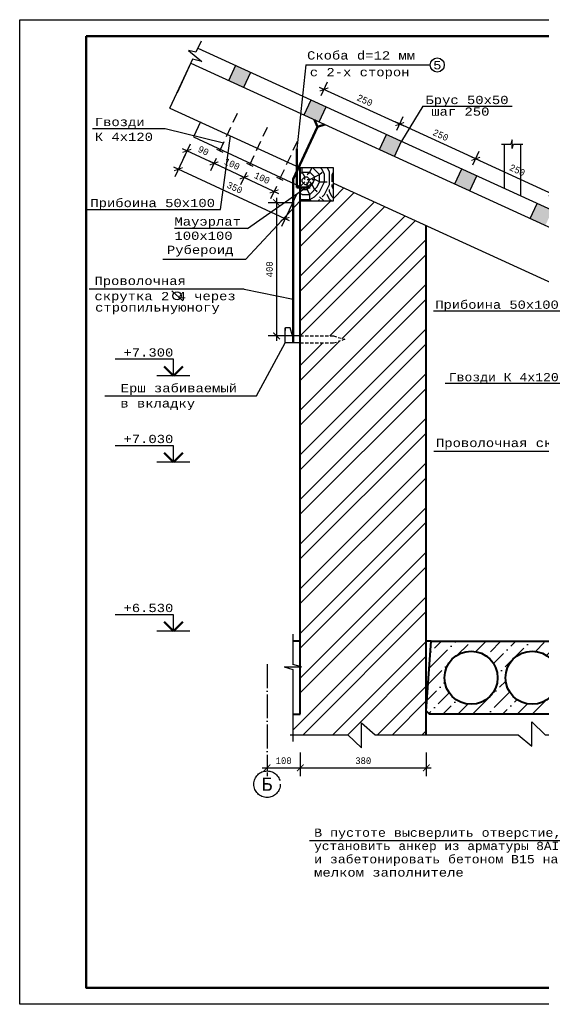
# Model space of a CAD drawing. Header units: millimetres. Extents: x -17 to 2655, y -428 to 194.
# Tile 21 of 47: x 879 to 1036, y -428 to -131. Entities that reach past the tile are written whole.
import ezdxf
from ezdxf.enums import TextEntityAlignment as Align

# ---------------------------------------------------------------- set-up
doc = ezdxf.new("R2010")
doc.units = ezdxf.units.MM
for name, pattern in [('ACAD_ISO04W100', [30, 24, -3, 0, -3]), ('HIDDEN2', [4.7625, 3.175, -1.5875]), ('ШТРИХОВАЯX2', [1.5, 1, -0.5])]:
    doc.linetypes.add(name, pattern=pattern)
for name, color, linetype in [('лист а3', 7, 'Continuous'), ('Оси', 3, 'ACAD_ISO04W100'), ('РАЗМЕР', 5, 'Continuous'), ('Размеры', 5, 'Continuous'), ('тонкий', 251, 'Continuous')]:
    doc.layers.add(name, color=color, linetype=linetype)
doc.layers.add('Стены', color=32, linetype='Continuous', lineweight=40)
doc.layers.add('стропила', color=40, linetype='Continuous', lineweight=30)
doc.styles.get("Standard").update_dxf_attribs({"font": 'COUR.TTF', "width": 0.8, "height": 2})
doc.styles.add('style1', font='COUR.TTF')
doc.dimstyles.get("Standard").update_dxf_attribs({"dimtxt": 2, "dimasz": 2, "dimexe": 2.5, "dimexo": 2.5, "dimgap": 1, "dimtad": 1, "dimdec": 0, "dimzin": 0, "dimdsep": 46, "dimtxsty": 'Standard', "dimblk": 'ARCHTICK', "dimcen": -3, "dimdle": 1.5, "dimadec": 0, "dimazin": 0, "dimtfac": 0.75, "dimtdec": 0, "dimtofl": 0, "dimtmove": 0, "dimatfit": 3, "dimldrblk": 'ARCHTICK', "dimfxl": 0, "dimtvp": 1.5, "dimtolj": 1, "dimtzin": 0, "dimarcsym": 0})

# ---------------------------------------------------------------- blocks, each defined once
blk = doc.blocks.new('_ArchTick')
at = {"color": 0, "linetype": 'ByBlock', "const_width": 0.15}
blk.add_lwpolyline([(-0.5, -0.5), (0.5, 0.5)], dxfattribs=at)
blk = doc.blocks.new('*D334')
at = {"layer": 'Defpoints', "color": 0}
for p in [(963.63, -186.14), (956.5, -226.32), (963.63, -226.32)]:
    blk.add_point(p, dxfattribs=at)
at = {"layer": 'РАЗМЕР', "color": 0, "lineweight": -2}
for p, q in [((961.13, -186.14), (954, -186.14)), ((956.5, -184.64), (956.5, -227.82)), ((961.13, -226.32), (954, -226.32))]:
    blk.add_line(p, q, dxfattribs=at)
at = {"layer": 'РАЗМЕР', "color": 0, "lineweight": -2, "xscale": 2, "yscale": 2, "zscale": 2}
for p, rotation in [((956.5, -186.14), 90), ((956.5, -226.32), 270)]:
    blk.add_blockref('_ArchTick', p, dxfattribs=dict(at, rotation=rotation))
at = {"layer": 'РАЗМЕР', "color": 0, "insert": (954.38, -206.23), "char_height": 2, "attachment_point": 5, "rotation": 90}
blk.add_mtext('\\A1;400', dxfattribs=at)
blk = doc.blocks.new('*D337')
at = {"layer": 'Defpoints', "color": 0}
for p in [(939.39, -170.52), (937.63, -174.28), (948.45, -174.74)]:
    blk.add_point(p, dxfattribs=at)
at = {"layer": 'РАЗМЕР', "color": 0, "lineweight": -2}
for p, q in [((948.06, -179.14), (936.27, -173.65)), ((938.33, -172.79), (936.58, -176.55)), ((947.4, -177.01), (945.64, -180.77))]:
    blk.add_line(p, q, dxfattribs=at)
at = {"layer": 'РАЗМЕР', "color": 0, "lineweight": -2, "xscale": 2, "yscale": 2, "zscale": 2}
for p, rotation in [((937.63, -174.28), 155.0312974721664), ((946.7, -178.5), 335.0312974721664)]:
    blk.add_blockref('_ArchTick', p, dxfattribs=dict(at, rotation=rotation))
at = {"layer": 'РАЗМЕР', "color": 0, "insert": (943.06, -174.47), "char_height": 2, "attachment_point": 5, "rotation": 335.0313}
blk.add_mtext('\\A1;100', dxfattribs=at)
blk = doc.blocks.new('*D338')
at = {"layer": 'Defpoints', "color": 0}
for p in [(931.46, -166.23), (929.48, -170.49), (939.39, -170.52)]:
    blk.add_point(p, dxfattribs=at)
at = {"layer": 'РАЗМЕР', "color": 0, "lineweight": -2}
for p, q in [((930.41, -168.49), (928.42, -172.75)), ((938.99, -174.92), (928.12, -169.85)), ((938.33, -172.79), (936.58, -176.55))]:
    blk.add_line(p, q, dxfattribs=at)
at = {"layer": 'РАЗМЕР', "color": 0, "lineweight": -2, "xscale": 2, "yscale": 2, "zscale": 2}
for p, rotation in [((929.48, -170.49), 155.0312974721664), ((937.63, -174.28), 335.0312974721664)]:
    blk.add_blockref('_ArchTick', p, dxfattribs=dict(at, rotation=rotation))
at = {"layer": 'РАЗМЕР', "color": 0, "insert": (934.45, -170.46), "char_height": 2, "attachment_point": 5, "rotation": 335.0313}
blk.add_mtext('\\A1;90', dxfattribs=at)
blk = doc.blocks.new('*D339')
at = {"layer": 'Defpoints', "color": 0}
for p in [(931.46, -166.23), (926.9, -176.03), (963.63, -181.2)]:
    blk.add_point(p, dxfattribs=at)
at = {"layer": 'РАЗМЕР', "color": 0, "lineweight": -2}
for p, q in [((930.41, -168.49), (925.84, -178.29)), ((960.43, -191.64), (925.54, -175.4)), ((962.57, -183.47), (958.01, -193.27))]:
    blk.add_line(p, q, dxfattribs=at)
at = {"layer": 'РАЗМЕР', "color": 0, "lineweight": -2, "xscale": 2, "yscale": 2, "zscale": 2}
for p, rotation in [((926.9, -176.03), 155.0312974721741), ((959.07, -191.01), 335.0312974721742)]:
    blk.add_blockref('_ArchTick', p, dxfattribs=dict(at, rotation=rotation))
at = {"layer": 'РАЗМЕР', "color": 0, "insert": (943.88, -181.59), "char_height": 2, "attachment_point": 5, "rotation": 335.0313}
blk.add_mtext('\\A1;350', dxfattribs=at)
blk = doc.blocks.new('*D340')
at = {"layer": 'Defpoints', "color": 0}
for p in [(948.45, -174.74), (957.52, -178.96), (955.76, -182.73)]:
    blk.add_point(p, dxfattribs=at)
at = {"layer": 'РАЗМЕР', "color": 0, "lineweight": -2}
for p, q in [((945.34, -177.87), (957.12, -183.36)), ((947.4, -177.01), (945.64, -180.77)), ((956.46, -181.23), (954.71, -184.99))]:
    blk.add_line(p, q, dxfattribs=at)
at = {"layer": 'РАЗМЕР', "color": 0, "lineweight": -2, "xscale": 2, "yscale": 2, "zscale": 2}
for p, rotation in [((946.7, -178.5), 155.0312974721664), ((955.76, -182.73), 335.0312974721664)]:
    blk.add_blockref('_ArchTick', p, dxfattribs=dict(at, rotation=rotation))
at = {"layer": 'РАЗМЕР', "color": 0, "insert": (952.13, -178.69), "char_height": 2, "attachment_point": 5, "rotation": 335.0313}
blk.add_mtext('\\A1;100', dxfattribs=at)
blk = doc.blocks.new('*D335')
at = {"layer": 'Defpoints', "color": 0}
for p in [(963.63, -349.45), (953.63, -355.52), (963.63, -356.6)]:
    blk.add_point(p, dxfattribs=at)
at = {"layer": 'Размеры', "color": 0, "lineweight": -2}
for p, q in [((963.63, -351.95), (963.63, -359.1)), ((952.13, -356.6), (965.13, -356.6)), ((953.63, -358.02), (953.63, -359.1))]:
    blk.add_line(p, q, dxfattribs=at)
at = {"layer": 'Размеры', "color": 0, "lineweight": -2, "xscale": 2, "yscale": 2, "zscale": 2, "rotation": 180}
blk.add_blockref('_ArchTick', (953.63, -356.6), dxfattribs=at)
at = {"layer": 'Размеры', "color": 0, "lineweight": -2, "xscale": 2, "yscale": 2, "zscale": 2}
blk.add_blockref('_ArchTick', (963.63, -356.6), dxfattribs=at)
at = {"layer": 'Размеры', "color": 0, "insert": (958.63, -354.47), "char_height": 2, "attachment_point": 5}
blk.add_mtext('\\A1;100', dxfattribs=at)
blk = doc.blocks.new('*D336')
at = {"layer": 'Defpoints', "color": 0}
for p in [(963.63, -349.45), (1001.63, -349.45), (1001.63, -356.6)]:
    blk.add_point(p, dxfattribs=at)
at = {"layer": 'Размеры', "color": 0, "lineweight": -2}
for p, q in [((963.63, -351.95), (963.63, -359.1)), ((1001.63, -351.95), (1001.63, -359.1)), ((962.13, -356.6), (1003.13, -356.6))]:
    blk.add_line(p, q, dxfattribs=at)
at = {"layer": 'Размеры', "color": 0, "lineweight": -2, "xscale": 2, "yscale": 2, "zscale": 2, "rotation": 180}
blk.add_blockref('_ArchTick', (963.63, -356.6), dxfattribs=at)
at = {"layer": 'Размеры', "color": 0, "lineweight": -2, "xscale": 2, "yscale": 2, "zscale": 2}
blk.add_blockref('_ArchTick', (1001.63, -356.6), dxfattribs=at)
at = {"layer": 'Размеры', "color": 0, "insert": (982.63, -354.47), "char_height": 2, "attachment_point": 5}
blk.add_mtext('\\A1;380', dxfattribs=at)
blk = doc.blocks.new('*D355')
at = {"layer": 'Defpoints', "color": 0}
for p in [(1016.53, -172.91), (1014.66, -177), (1037.97, -187.68)]:
    blk.add_point(p, dxfattribs=at)
at = {"layer": 'Размеры', "color": 0, "lineweight": -2}
for p, q in [((1015.7, -174.73), (1017.57, -170.64)), ((1041.21, -184.22), (1015.17, -172.29)), ((1039.01, -185.41), (1040.89, -181.32))]:
    blk.add_line(p, q, dxfattribs=at)
at = {"layer": 'Размеры', "color": 0, "lineweight": -2, "xscale": 2, "yscale": 2, "zscale": 2}
for p, rotation in [((1016.53, -172.91), 155.3792218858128), ((1039.84, -183.6), 335.3792218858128)]:
    blk.add_blockref('_ArchTick', p, dxfattribs=dict(at, rotation=rotation))
at = {"layer": 'Размеры', "color": 0, "insert": (1029.07, -176.32), "char_height": 2, "attachment_point": 5, "rotation": 335.3792}
blk.add_mtext('\\A1;250', dxfattribs=at)
blk = doc.blocks.new('*D356')
at = {"layer": 'Defpoints', "color": 0}
for p in [(993.63, -162.42), (991.76, -166.51), (1014.66, -177)]:
    blk.add_point(p, dxfattribs=at)
at = {"layer": 'Размеры', "color": 0, "lineweight": -2}
for p, q in [((992.8, -164.23), (994.68, -160.15)), ((1017.9, -173.54), (992.27, -161.79)), ((1015.7, -174.73), (1017.57, -170.64))]:
    blk.add_line(p, q, dxfattribs=at)
at = {"layer": 'Размеры', "color": 0, "lineweight": -2, "xscale": 2, "yscale": 2, "zscale": 2}
for p, rotation in [((993.63, -162.42), 155.3792218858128), ((1016.53, -172.91), 335.3792218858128)]:
    blk.add_blockref('_ArchTick', p, dxfattribs=dict(at, rotation=rotation))
at = {"layer": 'Размеры', "color": 0, "insert": (1005.97, -165.74), "char_height": 2, "attachment_point": 5, "rotation": 335.3792}
blk.add_mtext('\\A1;250', dxfattribs=at)
blk = doc.blocks.new('*D357')
at = {"layer": 'Defpoints', "color": 0}
for p in [(970.81, -151.96), (968.94, -156.05), (991.76, -166.51)]:
    blk.add_point(p, dxfattribs=at)
at = {"layer": 'Размеры', "color": 0, "lineweight": -2}
for p, q in [((995, -163.04), (969.45, -151.34)), ((969.98, -153.78), (971.86, -149.69)), ((992.8, -164.23), (994.68, -160.15))]:
    blk.add_line(p, q, dxfattribs=at)
at = {"layer": 'Размеры', "color": 0, "lineweight": -2, "xscale": 2, "yscale": 2, "zscale": 2}
for p, rotation in [((970.81, -151.96), 155.3792218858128), ((993.63, -162.42), 335.3792218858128)]:
    blk.add_blockref('_ArchTick', p, dxfattribs=dict(at, rotation=rotation))
at = {"layer": 'Размеры', "color": 0, "insert": (983.11, -155.26), "char_height": 2, "attachment_point": 5, "rotation": 335.3792}
blk.add_mtext('\\A1;250', dxfattribs=at)

msp = doc.modelspace()

# ---------------------------------------------------------------- hatches: boundary and pattern name
at = {"layer": 'тонкий'}
h = msp.add_hatch(dxfattribs=at)
h.set_pattern_fill('ENDGRAIN', color=256, scale=10, style=0, pattern_type=2)
h.set_pattern_definition([(0, (889.214, 372.945), (10, 10), [0.5, -9.5]), (0, (882.214, 373.945), (10, 10), [1, -9]), (0, (888.714, 374.445), (10, 10), [0.5, -9.5]), (0, (882.714, 375.445), (10, 10), [0.5, -9.5]), (0, (888.714, 375.945), (10, 10), [0.5, -9.5]), (0, (883.214, 376.445), (10, 10), [0.5, -9.5]), (0, (888.714, 376.945), (10, 10), [0.5, -9.5]), (0, (883.214, 377.945), (10, 10), [0.5, -5.5, 0.5, -3.5]), (0, (883.214, 378.945), (10, 10), [1, -5, 0.5, -3.5]), (0, (882.714, 380.445), (10, 10), [0.5, -1.5, 0.5, -4, 0.5, -3]), (0, (882.214, 381.445), (10, 10), [0.5, -2, 1, -6.5]), (0, (888.714, 381.945), (10, 10), [0.5, -9.5]), (0, (882.214, 382.445), (10, 10), [0.5, -2.5, 0.5, -6.5]), (45, (881.2136, 372.9446), (1e-15, 10), [1.41421, -12.72793]), (45, (889.7136, 372.9446), (1e-15, 10), [2.82843, -11.31371]), (45, (889.7136, 377.9446), (1e-15, 10), [0.7071, -13.43504]), (45, (881.2136, 378.9446), (1e-15, 10), [2.12132, -12.02082]), (45, (889.7136, 378.9446), (1e-15, 10), [3.53553, -10.6066]), (45, (889.7136, 380.4446), (1e-15, 10), [2.12132, -12.02082]), (315, (887.7136, 381.4446), (10, -2e-15), [0.7071, -13.43504]), (315, (884.2136, 373.4446), (10, -2e-15), [1.41421, -12.72793]), (315, (884.7136, 377.4446), (10, -2e-15), [1.41421, -12.72793]), (315, (887.7136, 375.4446), (10, -2e-15), [1.41421, -12.72793]), (315, (887.2136, 379.4446), (10, -2e-15), [1.41421, -12.72793]), (315, (887.7136, 380.4446), (10, -2e-15), [2.12132, -12.02082]), (315, (885.2136, 374.4446), (10, -2e-15), [2.12132, -12.02082]), (315, (886.7136, 374.9446), (10, -2e-15), [2.12132, -12.02082]), (315, (885.2136, 378.4446), (10, -2e-15), [2.12132, -12.02082]), (315, (886.2136, 378.9446), (10, -2e-15), [2.12132, -12.02082]), (26.56505, (881.7136, 374.9446), (10, 4e-09), [1.11803, -21.24265]), (26.56505, (889.2136, 374.4446), (10, 4e-09), [4.47214, -17.88854]), (26.56505, (889.2136, 375.9446), (10, 4e-09), [4.47214, -17.88854]), (26.56505, (889.2136, 376.9446), (10, 4e-09), [4.47214, -6.7, 2.2361, -8.95244]), (26.56505, (890.2136, 378.4446), (10, 4e-09), [1.11803, -21.24265]), (26.56505, (881.2136, 381.9446), (10, 4e-09), [1.11803, -21.24265]), (26.56505, (889.2136, 381.9446), (10, 4e-09), [2.23607, -20.12461]), (333.43495, (886.7136, 372.9446), (10, -4e-09), [2.23607, -20.12461]), (333.43495, (883.2136, 375.4446), (10, -4e-09), [2.23607, -20.12461]), (333.43495, (883.2136, 373.9446), (10, -4e-09), [1.11803, -21.24261]), (333.43495, (883.7136, 376.4446), (10, -4e-09), [3.3541, -19.00658]), (333.43495, (885.7136, 376.4446), (10, -4e-09), [2.23607, -20.12461]), (333.43495, (886.7136, 376.9446), (10, -4e-09), [2.23607, -20.12461]), (333.43495, (883.7136, 377.9446), (10, -4e-09), [1.11803, -21.24261]), (333.43495, (884.2136, 378.9446), (10, -4e-09), [1.11803, -21.24261]), (333.43495, (888.2136, 380.9446), (10, -4e-09), [1.11803, -21.24261]), (333.43495, (887.7136, 377.4446), (10, -4e-09), [1.11803, -21.24261]), (333.43495, (883.2136, 380.4446), (10, -4e-09), [3.3541, -19.00658]), (333.43495, (882.7136, 381.4446), (10, -4e-09), [2.23607, -20.12461]), (333.43495, (888.2136, 378.4446), (10, -4e-09), [1.118, -10.062, 1.118, -10.06268]), (333.43495, (885.2136, 380.4446), (10, -4e-09), [2.23607, -20.12461]), (333.43495, (885.7136, 381.4446), (10, -4e-09), [2.23607, -20.12461]), (333.43495, (882.7136, 382.4446), (10, -4e-09), [2.23607, -20.12461]), (333.43495, (885.7136, 382.4446), (10, -4e-09), [2.23607, -20.12461])])
h.paths.add_polyline_path([(1057.8045, -196.7734), (1055.7215, -201.3188), (1060.2669, -203.4018), (1062.3499, -198.8564)])
h.paths.add_polyline_path([(1032.9943, -190.9035), (1037.5398, -192.9866), (1039.6228, -188.4411), (1035.0774, -186.3581)])
h.paths.add_polyline_path([(1012.3503, -175.9428), (1010.2672, -180.4883), (1014.8126, -182.5713), (1016.8957, -178.0259)])
h.paths.add_polyline_path([(989.6231, -165.5276), (987.5401, -170.073), (992.0855, -172.156), (994.1685, -167.6106)])
h.paths.add_polyline_path([(966.896, -155.1123), (964.8129, -159.6577), (969.3584, -161.7408), (971.4414, -157.1954)])
h.paths.add_polyline_path([(948.7143, -146.7801), (944.1689, -144.697), (942.0858, -149.2425), (946.6312, -151.3255)])
h = msp.add_hatch(dxfattribs=at)
h.set_pattern_fill('LOGEND', color=256, scale=15, style=0, pattern_type=2)
h.set_pattern_definition([(0, (797.724, 412.608), (15, 15), [4.5, -10.5]), (0, (797.724, 413.358), (15, 15), [4.5, -10.5]), (0, (798.474, 414.858), (15, 15), [3, -12]), (0, (799.224, 416.358), (15, 15), [2.25, -12.75]), (0, (799.224, 417.858), (15, 15), [1.5, -13.5]), (0, (795.474, 419.358), (15, 15), [0.75, -3.75, 0.75, -9.75]), (0, (797.724, 420.108), (15, 15), [0.75, -6, 2.25, -6]), (0, (800.724, 420.858), (15, 15), [0.75, -0.75, 0.75, -12.75]), (0, (799.974, 421.608), (15, 15), [0.75, -14.25]), (0, (799.224, 423.108), (15, 15), [2.25, -12.75]), (0, (799.224, 424.608), (15, 15), [3, -12]), (0, (798.474, 426.108), (15, 15), [3.75, -4.5, 0.75, -6]), (90, (792.474, 417.108), (-15, 15), [0.75, -1.5, 3.75, -9]), (90, (793.224, 418.608), (-15, 15), [0.75, -0.75, 2.25, -11.25]), (90, (793.974, 424.608), (-15, 15), [1.5, -13.5]), (90, (794.724, 418.608), (-15, 15), [3, -4.5, 0.75, -6.75]), (90, (795.474, 426.858), (-15, 15), [0.75, -14.25]), (90, (796.224, 419.358), (-15, 15), [2.25, -12.75]), (90, (797.724, 420.108), (-15, 15), [1.5, -13.5]), (90, (799.224, 420.108), (-15, 15), [0.75, -2.25, 2.25, -9.75]), (90, (799.974, 420.858), (-15, 15), [0.75, -14.25]), (90, (800.724, 417.858), (-15, 15), [2.1, -12.9]), (90, (801.474, 414.858), (-15, 15), [1.5, -13.5]), (90, (802.974, 420.858), (-15, 15), [0.75, -14.25]), (90, (804.474, 420.108), (-15, 15), [2.25, -12.75]), (90, (805.974, 420.108), (-15, 15), [2.25, -12.75]), (45, (803.724, 414.108), (2e-15, 15), [1.06065, -1.06065, 1.06065, -18.03125]), (45, (800.724, 417.858), (2e-15, 15), [2.1213, -19.0919]), (45, (794.724, 425.358), (2e-15, 15), [2.1213, -19.0919]), (45, (797.724, 421.608), (2e-15, 15), [2.1213, -19.0919]), (45, (798.474, 418.608), (2e-15, 15), [2.1213, -19.0919]), (45, (802.974, 415.608), (2e-15, 15), [2.1213, -19.0919]), (45, (801.474, 416.358), (2e-15, 15), [3.18198, -18.03122]), (45, (796.974, 423.108), (2e-15, 15), [1.06065, -20.15255]), (45, (796.224, 424.608), (2e-15, 15), [1.06065, -20.15255]), (45, (802.224, 424.608), (2e-15, 15), [1.06065, -20.15255]), (45, (796.224, 417.108), (2e-15, 15), [1.06065, -20.15255]), (45, (804.474, 422.358), (2e-15, 15), [1.06065, -20.15255]), (45, (799.224, 420.858), (2e-15, 15), [1.06065, -20.15255]), (45, (800.724, 422.358), (2e-15, 15), [1.06065, -20.15255]), (135, (799.974, 419.358), (-15, 2e-15), [1.06065, -1.06065, 3.18198, -15.90992]), (135, (802.224, 419.358), (-15, 2e-15), [1.06065, -20.15255]), (135, (802.224, 414.108), (-15, 2e-15), [1.06065, -20.15255]), (135, (799.224, 417.858), (-15, 2e-15), [1.06065, -20.15255]), (135, (801.474, 420.858), (-15, 2e-15), [1.06065, -20.15255]), (135, (797.724, 417.108), (-15, 2e-15), [1.06065, -20.15255]), (135, (803.724, 417.108), (-15, 2e-15), [1.06065, -20.15255]), (135, (793.224, 412.608), (-15, 2e-15), [1.06065, -20.15255]), (135, (793.974, 413.358), (-15, 2e-15), [2.1213, -19.0919]), (135, (794.724, 414.108), (-15, 2e-15), [2.1213, -19.0919]), (135, (796.224, 414.108), (-15, 2e-15), [2.1213, -19.0919]), (135, (796.974, 415.608), (-15, 2e-15), [2.1213, -19.0919]), (135, (802.974, 421.608), (-15, 2e-15), [2.1213, -19.0919]), (135, (805.974, 414.108), (-15, 2e-15), [2.1213, -19.0919]), (135, (806.724, 426.108), (-15, 2e-15), [2.1213, -19.0919]), (135, (806.724, 424.608), (-15, 2e-15), [2.1213, -19.0919]), (135, (805.224, 423.858), (-15, 2e-15), [2.1213, -19.0919]), (135, (794.724, 423.858), (-15, 2e-15), [3.18198, -18.03122]), (135, (804.474, 422.358), (-15, 2e-15), [3.18198, -18.03122]), (26.565, (796.224, 426.858), (15, 6e-09), [1.677, -31.86402]), (26.565, (796.224, 419.358), (15, 6e-09), [1.677, -31.86402]), (26.565, (797.724, 423.858), (15, 6e-09), [1.677, -31.86402]), (26.565, (802.224, 413.358), (15, 6e-09), [1.677, -31.86402]), (26.565, (801.474, 414.858), (15, 6e-09), [1.677, -31.86402]), (26.565, (796.974, 417.858), (15, 6e-09), [1.677, -31.86402]), (26.565, (796.974, 425.358), (15, 6e-09), [1.677, -31.86402]), (26.565, (801.474, 420.858), (15, 6e-09), [3.354, -30.18702]), (63.435, (801.474, 423.108), (8e-10, 15), [1.677, -31.86402]), (63.435, (803.724, 418.608), (8e-10, 15), [1.677, -31.86402]), (63.435, (796.224, 421.608), (8e-10, 15), [1.677, -31.86402]), (63.435, (793.224, 422.358), (8e-10, 15), [1.677, -31.86402]), (63.435, (802.224, 419.358), (8e-10, 15), [1.677, -31.86402]), (63.435, (800.724, 419.358), (8e-10, 15), [1.677, -31.86402]), (63.435, (794.724, 421.608), (8e-10, 15), [3.354, -30.18702]), (63.435, (805.974, 416.358), (8e-10, 15), [3.354, -30.18702]), (63.435, (804.474, 417.108), (8e-10, 15), [3.354, -30.18702]), (116.565, (792.474, 414.858), (-6e-09, 15), [1.677, -31.86402]), (116.565, (792.474, 423.108), (-6e-09, 15), [1.677, -31.86402]), (116.565, (795.474, 412.608), (-6e-09, 15), [1.677, -31.86402]), (116.565, (793.974, 426.108), (-6e-09, 15), [1.677, -31.86402]), (116.565, (795.474, 417.108), (-6e-09, 15), [1.677, -31.86402]), (116.565, (798.474, 418.608), (-6e-09, 15), [1.677, -31.86402]), (116.565, (799.974, 421.608), (-6e-09, 15), [1.677, -31.86402]), (116.565, (793.224, 415.608), (5e-06, 15), [1.677, -31.86402]), (116.565, (796.974, 417.858), (-6e-09, 15), [1.677, -31.86402]), (116.565, (801.474, 416.358), (-6e-09, 15), [1.677, -31.86402]), (116.565, (802.974, 417.858), (-6e-09, 15), [1.677, -31.86402]), (116.565, (805.974, 422.358), (-6e-09, 15), [1.677, -31.86402]), (116.565, (794.724, 426.858), (-6e-09, 15), [1.677, -31.86402]), (116.565, (792.474, 426.108), (-6e-09, 15), [3.354, -30.18702]), (116.565, (794.724, 415.608), (-6e-09, 15), [3.354, -30.18702]), (153.435, (792.474, 413.358), (-15, 8e-10), [1.677, -31.86402]), (153.435, (805.224, 412.608), (-15, 8e-10), [1.677, -31.86402]), (153.435, (804.474, 420.108), (-15, 8e-10), [1.677, -31.86402]), (153.435, (798.474, 414.858), (-15, 8e-10), [1.677, -31.86402]), (153.435, (797.724, 413.358), (-15, 8e-10), [1.677, -31.86402]), (153.435, (799.224, 416.358), (-15, 8e-10), [1.677, -31.86402]), (153.435, (803.724, 425.358), (-15, 8e-10), [1.677, -31.86402]), (153.435, (805.224, 426.108), (-15, 8e-10), [3.354, -30.18702])])
h.paths.add_polyline_path([(973.6298, -175.6156), (963.6298, -175.6156), (963.6298, -185.6156), (973.6298, -185.6156)])
h = msp.add_hatch(dxfattribs=at)
h.set_pattern_fill('ANSI32', color=256, style=0)
h.paths.add_polyline_path([(1001.6298, -193.0301), (973.6298, -180.1984), (973.6298, -185.6156), (963.6298, -185.6156), (963.6298, -226.3238), (973.6298, -226.3238), (975.0319, -226.7763), (977.0945, -227.329), (975.0319, -228.043), (973.6298, -228.4479), (963.6298, -228.4479), (963.6298, -326.0882), (963.9764, -326.1826), (963.6298, -326.1826), (963.6298, -340.4132), (961.3638, -340.4132), (961.3638, -346.6336), (978.0027, -346.6336), (982.0909, -350.5626), (982.0909, -343.0176), (986.179, -346.6336), (1001.6298, -346.6336), (1001.6298, -340.4132), (1001.6298, -318.3513)])
h = msp.add_hatch(dxfattribs=at)
h.set_pattern_fill('ANSI36', color=256, style=0)
h.paths.add_polyline_path([(1055.5678, -318.4132), (1054.4788, -321.9599, -0.62519941), (1056.6486, -335.8096), (1056.301, -340.4132), (1119.6298, -340.4132), (1120.6298, -339.4132), (1119.1298, -318.4132)])
h.paths.add_polyline_path([(1096.7298, -329.4132, -1), (1080.7298, -329.4132, -1)], flags=16)
h.paths.add_polyline_path([(1115.1298, -329.4132, -1), (1099.1298, -329.4132, -1)], flags=16)
h.paths.add_polyline_path([(1078.3298, -329.4132, -1), (1062.3298, -329.4132, -1)], flags=16)
h.paths.add_polyline_path([(1003.1298, -318.4132), (1001.6298, -339.4132), (1002.6298, -340.4132), (1056.301, -340.4132), (1056.6486, -335.8096, -1.54392873), (1053.997, -321.8287), (1055.0507, -318.4132)])
h.paths.add_polyline_path([(1041.5298, -329.4132, -1), (1025.5298, -329.4132, -1)], flags=16)
h.paths.add_polyline_path([(1023.1298, -329.4132, -1), (1007.1298, -329.4132, -1)], flags=16)

# ---------------------------------------------------------------- linework, layer by layer
for p, q in [((1000.5985, -157.0588), (1027.5265, -157.0588)), ((901.0209, -163.709), (922.9154, -163.709)), ((1024.3155, -168.4636), (1027.1617, -168.4636)), ((1027.5251, -167.1303), (1027.1617, -168.4636)), ((1027.5251, -169.797), (1027.5251, -167.1303)), ((1027.5251, -169.797), (1027.8885, -168.4636)), ((1027.8885, -168.4636), (1030.7542, -168.4636)), ((899.5452, -188.141), (939.5738, -188.141)), ((947.7664, -193.9303), (925.7298, -193.9303)), ((946.6859, -212.1843), (900.0112, -212.1843)), ((928.1902, -215.7169), (924.8907, -212.7697)), ((1043.8693, -218.8055), (1003.8406, -218.8055)), ((925.3961, -233.3513), (907.835, -233.3513)), ((925.3961, -238.3513), (925.3961, -233.3513)), ((930.3961, -238.3513), (920.3961, -238.3513)), ((1045.2056, -240.6704), (1007.3461, -240.6704)), ((904.6859, -244.3911), (950.444, -244.3911)), ((925.3961, -259.4366), (907.835, -259.4366)), ((925.3961, -264.4366), (925.3961, -259.4366)), ((1003.8998, -261.0631), (1065.8057, -261.0631)), ((930.3961, -264.4366), (920.3961, -264.4366)), ((925.3961, -310.4132), (907.835, -310.4132)), ((925.3961, -315.4132), (925.3961, -310.4132)), ((930.3961, -315.4132), (920.3961, -315.4132)), ((961.3638, -316.3016), (961.3638, -325.4706)), ((958.7512, -326.1826), (963.9764, -326.1826)), ((958.7512, -326.1826), (961.3638, -326.8947)), ((963.9764, -326.1826), (961.3638, -325.4706)), ((961.3638, -326.8947), (961.3638, -348.6751))]:
    msp.add_line(p, q)
at = {"lineweight": 30}
for p, q in [((933.5723, -161.6931), (931.4616, -166.2258)), ((931.4616, -166.2258), (963.6298, -181.2047)), ((959.1273, -223.8936), (959.1457, -223.8936)), ((959.1273, -224.6884), (959.1273, -223.8936)), ((959.1273, -223.8936), (959.1273, -224.6884)), ((959.1273, -228.4479), (959.1273, -224.6884)), ((959.1641, -223.8936), (959.1457, -223.8936)), ((960.6059, -223.8936), (959.1641, -223.8936)), ((961.2571, -226.3238), (960.6059, -223.8936)), ((963.6298, -228.4479), (959.1273, -228.4479)), ((963.6298, -226.3238), (961.2571, -226.3238))]:
    msp.add_line(p, q, dxfattribs=at)
at = {"lineweight": 50}
for p, q in [((961.5085, -228.4479), (961.5085, -179.0689)), ((925.3961, -238.3513), (922.5676, -235.5229)), ((925.3961, -238.3513), (928.2245, -235.5229)), ((925.3961, -264.4366), (922.5676, -261.6082)), ((925.3961, -264.4366), (928.2245, -261.6082)), ((925.3961, -315.4132), (922.5676, -312.5848)), ((925.3961, -315.4132), (928.2245, -312.5848))]:
    msp.add_line(p, q, dxfattribs=at)
at = {"linetype": 'ШТРИХОВАЯX2'}
for p, q in [((963.6298, -226.3238), (973.6298, -226.3238)), ((963.6298, -228.4479), (973.6298, -228.4479)), ((973.6298, -226.3238), (975.0319, -226.7763)), ((973.6298, -228.4479), (975.0319, -228.043)), ((975.0319, -226.7763), (977.0945, -227.329)), ((977.0945, -227.329), (975.0319, -228.043))]:
    msp.add_line(p, q, dxfattribs=at)
msp.add_circle((926.5077, -214.2324), 1.2356)
at = {"layer": 'лист а3', "color": 7}
msp.add_lwpolyline([(879.0604, -427.9324), (879.0604, -130.9324), (1299.0604, -130.9324), (1299.0604, -427.9324), (879.0604, -427.9324)], dxfattribs=at)
at = {"layer": 'лист а3', "color": 7, "lineweight": 50}
msp.add_lwpolyline([(899.0604, -135.9324), (1294.0604, -135.9324), (1294.0604, -422.9324), (899.0604, -422.9324), (899.0604, -135.9324)], dxfattribs=at)
at = {"layer": 'Оси', "ltscale": 0.3}
msp.add_lwpolyline([(953.6298, -325.349), (953.6298, -357.5381)], dxfattribs=at)
at = {"layer": 'Оси'}
msp.add_circle((953.6298, -361.5381), 4, dxfattribs=at)
at = {"layer": 'Стены'}
for p, q in [((963.6298, -340.4132), (963.6298, -175.6156)), ((1001.6298, -318.3513), (1001.6298, -193.0301)), ((963.6298, -318.3513), (961.3638, -318.3513)), ((1001.6298, -340.4132), (1001.6298, -318.3513)), ((1003.1298, -318.4132), (1001.6298, -318.4132)), ((961.3638, -340.4132), (963.6298, -340.4132)), ((1001.6298, -346.6336), (1001.6298, -340.4132))]:
    msp.add_line(p, q, dxfattribs=at)
msp.add_lwpolyline([(1001.6298, -339.4132), (1003.1298, -318.4132), (1119.1298, -318.4132), (1120.6298, -339.4132), (1119.6298, -340.4132), (1002.6298, -340.4132), (1001.6298, -339.4132)], dxfattribs=at)
for centre in [(1015.1298, -329.4132), (1033.5298, -329.4132)]:
    msp.add_circle(centre, 8, dxfattribs=at)
at = {"layer": 'стропила'}
for p, q in [((932.7763, -139.4761), (1076.7701, -205.4648)), ((924.3237, -157.6027), (930.6631, -144.0077)), ((930.6631, -144.0077), (1171.6835, -254.4612)), ((924.3237, -157.6027), (963.6298, -175.6156)), ((973.6298, -180.1984), (1083.6298, -230.6086))]:
    msp.add_line(p, q, dxfattribs=at)
msp.add_lwpolyline([(973.6298, -185.6156), (973.6298, -175.6156), (963.6298, -175.6156), (963.6298, -185.6156), (973.6298, -185.6156)], dxfattribs=at)
at = {"layer": 'тонкий', "lineweight": 30}
for p, q in [((942.0858, -149.2425), (944.1689, -144.697)), ((946.6312, -151.3255), (948.7143, -146.7801)), ((964.8129, -159.6577), (966.896, -155.1123)), ((969.3584, -161.7408), (971.4414, -157.1954)), ((987.5401, -170.073), (989.6231, -165.5276)), ((992.0855, -172.156), (994.1685, -167.6106)), ((939.385, -170.5192), (938.4785, -170.0971)), ((939.385, -170.5192), (940.2916, -170.9414)), ((948.4504, -174.7405), (947.5439, -174.3183)), ((948.4504, -174.7405), (949.3569, -175.1626)), ((1010.2672, -180.4883), (1012.3503, -175.9428)), ((1014.8126, -182.5713), (1016.8957, -178.0259)), ((957.5158, -178.9617), (956.6093, -178.5396)), ((957.5158, -178.9617), (958.4223, -179.3838)), ((1032.9943, -190.9035), (1035.0774, -186.3581))]:
    msp.add_line(p, q, dxfattribs=at)
at = {"layer": 'тонкий', "linetype": 'Continuous', "ltscale": 2}
for p, q in [((965.2776, -144.5967), (962.598, -169.8827)), ((965.2776, -144.5967), (1002.8308, -144.5967)), ((947.0908, -203.2486), (922.1625, -203.2486))]:
    msp.add_line(p, q, dxfattribs=at)
at = {"layer": 'тонкий'}
for p, q in [((1000.5985, -157.0588), (994.1685, -167.6106)), ((922.9154, -163.709), (940.5286, -168.0634)), ((939.5738, -188.141), (942.6336, -165.9936)), ((1025.0805, -168.4636), (1025.0805, -181.7768)), ((1030.0805, -168.4636), (1030.0805, -184.0681)), ((947.7664, -193.9303), (967.599, -179.8921)), ((947.0908, -203.2486), (963.6298, -185.6156)), ((946.6859, -212.1843), (961.5085, -215.2602)), ((950.444, -244.3911), (959.1273, -228.4479)), ((966.4196, -378.4833), (1053.4263, -378.4833))]:
    msp.add_line(p, q, dxfattribs=at)
at = {"layer": 'тонкий', "linetype": 'HIDDEN2', "lineweight": 30}
for p, q in [((939.385, -170.5192), (944.7069, -159.0902)), ((948.4504, -174.7405), (953.7723, -163.3114)), ((957.5158, -178.9617), (962.8377, -167.5326))]:
    msp.add_line(p, q, dxfattribs=at)
at = {"layer": 'тонкий', "lineweight": 50}
for p, q in [((961.5085, -179.0689), (968.8833, -163.2309)), ((968.8833, -163.2309), (967.9825, -161.1695)), ((968.8833, -163.2309), (971.0408, -162.5936)), ((962.598, -181.5479), (962.598, -169.8827)), ((962.598, -181.5479), (966.598, -181.5479))]:
    msp.add_line(p, q, dxfattribs=at)
at = {"layer": 'тонкий'}
for points in [[(933.7334, -137.4236), (932.1924, -140.7284), (929.9406, -140.2695), (933.9827, -143.56), (931.1937, -142.87), (926.494, -152.9486)], [(960.5598, -346.6336), (978.0027, -346.6336), (982.0909, -350.5626), (982.0909, -343.0176), (986.179, -346.6336), (1003.8534, -346.6336)], [(1003.8534, -346.6336), (1029.3261, -346.6336), (1033.4143, -350.0593), (1033.4143, -342.7209), (1037.5024, -346.6336), (1055.1768, -346.6336)]]:
    msp.add_lwpolyline(points, dxfattribs=at)
msp.add_circle((1004.9483, -144.5967), 2.1175, dxfattribs=at)

# ---------------------------------------------------------------- texts
at = {"style": 'style1'}
for s, p in [('Скоба d=12 мм', (965.6903, -142.9474)), ('с 2-х сторон', (966.5156, -148.008)), ('5', (1003.7065, -145.9154)), ('Брус 50x50', (1001.381, -156.3939)), ('шаг 250', (1003.1316, -159.8939)), ('Гвозди', (901.7039, -163.044)), ('К 4x120', (901.7039, -167.5197)), ('Прибоина 50х100', (900.3564, -187.4761)), ('Мауэрлат', (925.7161, -193.0569)), ('100x100', (925.7161, -197.3502)), ('Рубероид', (923.4493, -201.5993)), ('Проволочная', (901.5985, -210.9725)), ('скрутка 2 4 через', (901.5985, -215.5573)), ('Прибоина 50х100', (1004.37, -218.1405)), ('стропильнуюногу', (901.7867, -218.9745)), ('+7.300', (910.3493, -232.5642)), ('Гвозди К 4x120', (1008.39, -240.0054)), ('Ерш забиваемый', (909.5149, -243.3198)), ('в вкладку', (909.3871, -247.9153)), ('+7.030', (910.3493, -258.6495)), ('Проволочная скрутка 2 4', (1004.5582, -259.8513)), ('+6.530', (910.3493, -309.6261)), ('В пустоте высверлить отверстие,', (967.824, -377.4143)), ('установить анкер из арматуры 8АI', (967.824, -381.4143)), ('и забетонировать бетоном В15 на', (967.824, -385.4143)), ('мелком заполнителе', (967.824, -389.4143))]:
    msp.add_text(s, height=2.5, dxfattribs=at).set_placement(p)
at = {"width": 0.8}
msp.add_text('Б', height=4, dxfattribs=at).set_placement((953.6298, -361.5381), align=Align.MIDDLE_CENTER)

# ---------------------------------------------------------------- dimensions: what is measured, and where the dimension line sits
at = {"layer": 'РАЗМЕР'}
dim = msp.add_aligned_dim(p1=(963.6298, -181.2047), p2=(931.4616, -166.2258), distance=10.8131, text='350', dimstyle='Standard', override={"dimtmove": 1}, dxfattribs=at)
dim.commit()
dim.dimension.update_dxf_attribs({"geometry": '*D339', "text_midpoint": (943.8778, -181.5923)})
for base, p1, p2, text, picture, middle in [((929.4777, -170.4864), (939.385, -170.5192), (931.4616, -166.2258), '90', '*D338', (934.4515, -170.4596)), ((937.6322, -174.2835), (948.4504, -174.7405), (939.385, -170.5192), '100', '*D337', (943.0615, -174.4687)), ((955.763, -182.726), (948.4504, -174.7405), (957.5158, -178.9617), '100', '*D340', (952.1268, -178.6899))]:
    dim = msp.add_linear_dim(base=base, p1=p1, p2=p2, angle=335.031297, text=text, dimstyle='Standard', override={"dimtmove": 1}, dxfattribs=at)
    dim.commit()
    dim.dimension.update_dxf_attribs({"geometry": picture, "text_midpoint": middle})
dim = msp.add_linear_dim(base=(956.5016, -226.3238), p1=(963.6298, -186.1361), p2=(963.6298, -226.3238), angle=90, text='400', dimstyle='Standard', dxfattribs=at)
dim.commit()
dim.dimension.update_dxf_attribs({"geometry": '*D334', "text_midpoint": (954.3776, -206.23)})
at = {"layer": 'Размеры'}
for base, p1, p2, picture, middle in [((970.8149, -151.9619), (991.7615, -166.5075), (968.9416, -156.0497), '*D357', (983.1097, -155.26)), ((993.6349, -162.4197), (1014.6591, -177.0009), (991.7615, -166.5075), '*D356', (1005.9685, -165.7356)), ((1016.5324, -172.9131), (1037.9717, -187.6845), (1014.6591, -177.0009), '*D355', (1029.0736, -176.3241))]:
    dim = msp.add_linear_dim(base=base, p1=p1, p2=p2, angle=155.379222, text='250', dimstyle='Standard', dxfattribs=at)
    dim.commit()
    dim.dimension.update_dxf_attribs({"geometry": picture, "text_midpoint": middle})
for base, p1, p2, text, picture, middle in [((963.6298, -356.5989), (953.6298, -355.5157), (963.6298, -349.4499), '100', '*D335', (958.6298, -354.475)), ((1001.6298, -356.5989), (963.6298, -349.4499), (1001.6298, -349.4499), '380', '*D336', (982.6298, -354.475))]:
    dim = msp.add_linear_dim(base=base, p1=p1, p2=p2, text=text, dimstyle='Standard', override={"dimtmove": 1}, dxfattribs=at)
    dim.commit()
    dim.dimension.update_dxf_attribs({"geometry": picture, "text_midpoint": middle})

doc.saveas('drawing.dxf')
